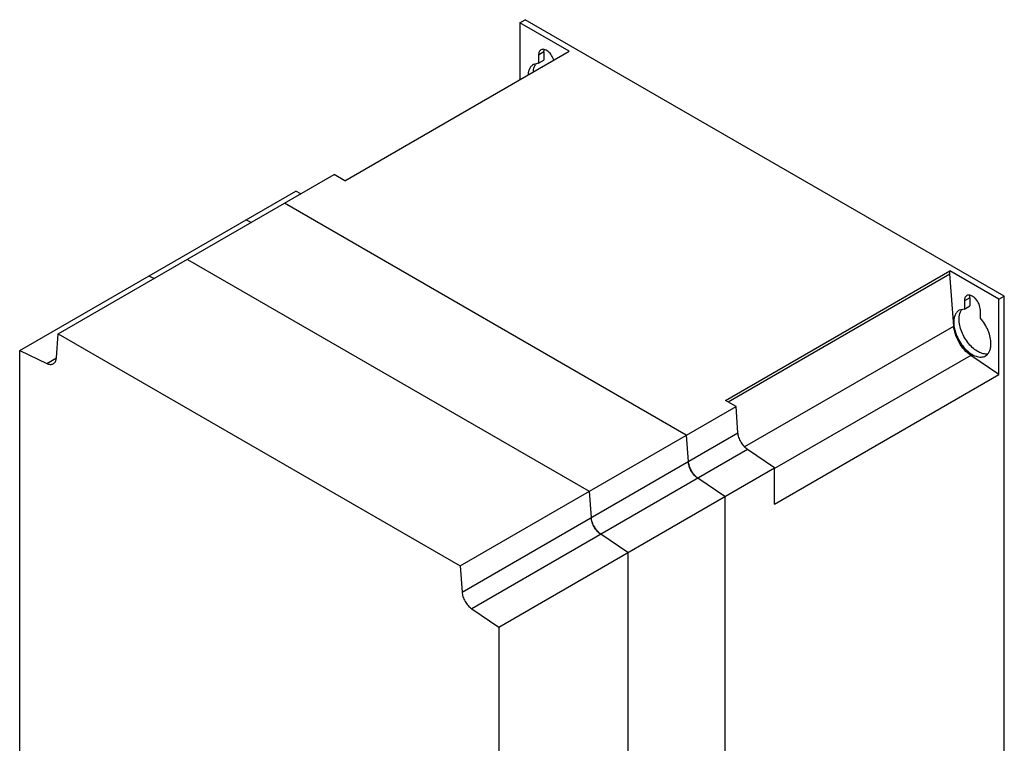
# Model space of a CAD drawing. Header units: millimetres. Extents: x 39 to 300, y 44 to 429.
# Tile 6 of 6: x 39 to 300, y 237 to 429. Entities that reach past the tile are written whole.
import ezdxf

# ---------------------------------------------------------------- set-up
doc = ezdxf.new("R2010")
doc.units = ezdxf.units.MM
doc.header["$LTSCALE"] = 30.784258
doc.layers.get('0').update_dxf_attribs({"linetype": 'CONTINUOUS'})

msp = doc.modelspace()

# ---------------------------------------------------------------- linework, layer by layer
at = {"color": 7}
for p, q in [((171.67, 428.19), (173.09, 429.01)), ((171.67, 428.19), (171.67, 413.09)), ((184.76, 420.64), (171.67, 428.19)), ((300.37, 355.53), (173.09, 429.01)), ((125.15, 386.23), (184.76, 420.64)), ((178.04, 420.44), (176.62, 419.62)), ((176.62, 419.62), (176.62, 417.44)), ((178.04, 420.44), (178.04, 418.25)), ((176.62, 417.44), (175.25, 417.11)), ((176.62, 417.44), (178.04, 418.25)), ((48.99, 345.52), (122.32, 387.86)), ((125.15, 386.23), (122.32, 387.86)), ((38.74, 341.07), (112.07, 383.41)), ((113.46, 382.75), (112.07, 383.41)), ((215.87, 318.58), (109.1, 380.23)), ((100.24, 375.11), (98.84, 375.78)), ((83.29, 365.32), (190.06, 303.68)), ((226.32, 327.82), (285.93, 362.23)), ((226.97, 327.44), (285.93, 361.49)), ((285.93, 361.49), (285.93, 362.23)), ((298.95, 354.71), (285.93, 362.23)), ((286.94, 347.6), (285.93, 361.49)), ((74.43, 360.21), (73.03, 360.87)), ((291.18, 355.12), (289.76, 354.3)), ((289.76, 354.3), (289.76, 352.12)), ((291.18, 355.12), (291.18, 352.93)), ((298.95, 354.71), (300.37, 355.53)), ((298.95, 334.71), (298.95, 354.71)), ((300.37, 102.41), (300.37, 355.53)), ((289.76, 352.12), (288.38, 351.79)), ((289.76, 352.12), (291.18, 352.93)), ((294, 349.67), (294, 351.85)), ((48.49, 339.14), (48.99, 345.52)), ((48.99, 345.52), (155.77, 283.88)), ((231.43, 315.55), (286.94, 347.6)), ((38.74, 194.68), (38.74, 341.07)), ((38.74, 341.07), (45.91, 337.66)), ((45.91, 337.66), (48.49, 339.14)), ((291.44, 339.81), (239.34, 309.73)), ((298.95, 334.71), (291.44, 339.81)), ((239.34, 300.29), (298.95, 334.71)), ((229.09, 326.22), (226.32, 327.82)), ((155.77, 283.88), (229.09, 326.22)), ((229.6, 319.25), (229.09, 326.22)), ((156.27, 276.91), (229.6, 319.25)), ((215.87, 318.58), (216.37, 311.61)), ((232.17, 314.79), (158.84, 272.46)), ((239.34, 309.93), (232.17, 314.79)), ((166.02, 267.59), (239.34, 309.93)), ((239.34, 300.29), (239.34, 309.93)), ((226.12, 302.29), (218.95, 307.16)), ((190.06, 303.68), (190.57, 296.71)), ((226.12, 302.29), (226.12, 69.92)), ((200.31, 287.39), (193.14, 292.26)), ((200.31, 287.39), (200.31, 55.01)), ((155.77, 283.88), (156.27, 276.91)), ((158.84, 272.46), (166.02, 267.59)), ((166.02, 267.59), (166.02, 171.98))]:
    msp.add_line(p, q, dxfattribs=at)
for centre, radius, start, end in [((178.2, 415.56), 2.85, 142.3882, 148.7443), ((178.07, 415.65), 2.69, 141.3059, 142.3323), ((291.34, 350.24), 2.85, 142.3882, 148.7443), ((291.21, 350.34), 2.69, 141.3059, 142.3323), ((223.16, 312.57), 6.89, 205.3916, 210.0108), ((223.16, 312.56), 6.89, 209.9895, 214.6087), ((197.35, 297.66), 6.89, 205.3916, 210.0108), ((197.36, 297.66), 6.89, 209.9895, 214.6087)]:
    msp.add_arc(centre, radius, start, end, dxfattribs=at)
for points, knots in [([(177.25, 420.99), (177.15, 420.94), (176.96, 420.78), (176.68, 420.33), (176.62, 419.91), (176.62, 419.62)], [0, 0, 0, 0, 0.218348, 0.452248, 1, 1, 1, 1]), ([(180.7, 418.22), (180.56, 418.68), (180.14, 419.55), (179.38, 420.43), (178.67, 420.91), (178.16, 421.12), (177.67, 421.16), (177.37, 421.07), (177.25, 420.99)], [0, 0, 0, 0, 0.2943, 0.578863, 0.704932, 0.815918, 0.91255, 1, 1, 1, 1]), ([(178.04, 420.44), (178.04, 420.5), (178.05, 420.73), (178.09, 420.97), (178.14, 421.13)], [0, 0, 0, 0, 0.26589, 1, 1, 1, 1]), ([(175.25, 417.11), (175.05, 416.99), (174.67, 416.69), (174.07, 415.84), (173.87, 415.03), (173.82, 414.48)], [0, 0, 0, 0, 0.224111, 0.460352, 1, 1, 1, 1]), ([(175.24, 415.3), (175.25, 415.46), (175.34, 416.06), (175.54, 416.66), (175.77, 417.04)], [0, 0, 0, 0, 0.271357, 1, 1, 1, 1]), ([(294, 351.85), (294, 352.39), (293.71, 353.5), (292.95, 354.68), (292.13, 355.4), (291.52, 355.74), (290.91, 355.86), (290.53, 355.76), (290.38, 355.68)], [0, 0, 0, 0, 0.269904, 0.561308, 0.69545, 0.813135, 0.912853, 1, 1, 1, 1]), ([(290.38, 355.68), (290.28, 355.62), (290.1, 355.46), (289.82, 355.01), (289.76, 354.59), (289.76, 354.3)], [0, 0, 0, 0, 0.218348, 0.452248, 1, 1, 1, 1]), ([(291.18, 355.12), (291.18, 355.18), (291.18, 355.41), (291.22, 355.65), (291.28, 355.81)], [0, 0, 0, 0, 0.26589, 1, 1, 1, 1]), ([(288.38, 351.79), (288.15, 351.66), (287.72, 351.3), (287.26, 350.54), (286.99, 349.62), (286.93, 348.94), (286.93, 348.59)], [0, 0, 0, 0, 0.217754, 0.450871, 0.710336, 1, 1, 1, 1]), ([(288.35, 349.4), (288.35, 349.62), (288.39, 350.42), (288.61, 351.22), (288.91, 351.72)], [0, 0, 0, 0, 0.276681, 1, 1, 1, 1]), ([(286.93, 348.59), (286.93, 347.99), (287.1, 346.73), (287.73, 344.88), (288.69, 343.1), (289.91, 341.54), (291.3, 340.31), (292.74, 339.52), (294.15, 339.24), (295.03, 339.47), (295.38, 339.67)], [0, 0, 0, 0, 0.128829, 0.270573, 0.417885, 0.562383, 0.6962, 0.813592, 0.913064, 1, 1, 1, 1]), ([(295.99, 340.2), (295.6, 340.13), (294.71, 340.18), (293.4, 340.71), (292.09, 341.63), (290.45, 343.33), (289.19, 345.45), (288.48, 347.72), (288.35, 348.86), (288.35, 349.4)], [0, 0, 0, 0, 0.091595, 0.198133, 0.320455, 0.455404, 0.739183, 0.875574, 1, 1, 1, 1]), ([(296.83, 342.87), (296.83, 343.44), (296.68, 344.64), (295.91, 347.02), (294.87, 348.7), (294, 349.67)], [0, 0, 0, 0, 0.228952, 0.480414, 1, 1, 1, 1]), ([(291.44, 339.81), (290.82, 340.22), (289.67, 341.27), (288.3, 343.19), (287.32, 345.34), (286.99, 346.86), (286.94, 347.6)], [0, 0, 0, 0, 0.239906, 0.499999, 0.760093, 1, 1, 1, 1]), ([(295.38, 339.67), (295.61, 339.8), (296.05, 340.16), (296.51, 340.92), (296.78, 341.84), (296.83, 342.52), (296.83, 342.87)], [0, 0, 0, 0, 0.217766, 0.450897, 0.71037, 1, 1, 1, 1]), ([(45.91, 337.66), (46.21, 337.52), (46.68, 337.37), (47.29, 337.42), (47.55, 337.52), (47.67, 337.59)], [0, 0, 0, 0, 0.540801, 0.776743, 1, 1, 1, 1]), ([(47.67, 337.59), (47.79, 337.66), (48.01, 337.83), (48.35, 338.34), (48.46, 338.81), (48.49, 339.14)], [0, 0, 0, 0, 0.223256, 0.459198, 1, 1, 1, 1]), ([(232.17, 314.79), (231.82, 315.03), (231.16, 315.63), (230.38, 316.73), (229.82, 317.96), (229.63, 318.83), (229.6, 319.25)], [0, 0, 0, 0, 0.239906, 0.499999, 0.760093, 1, 1, 1, 1]), ([(218.95, 307.16), (218.6, 307.4), (217.94, 308), (217.15, 309.09), (216.6, 310.32), (216.41, 311.19), (216.37, 311.61)], [0, 0, 0, 0, 0.239906, 0.499999, 0.760093, 1, 1, 1, 1]), ([(216.37, 311.61), (216.39, 311.45), (216.48, 310.76), (216.71, 310.09), (216.93, 309.61)], [0, 0, 0, 0, 0.234399, 1, 1, 1, 1]), ([(217.49, 308.65), (217.59, 308.5), (218.01, 307.94), (218.52, 307.45), (218.95, 307.16)], [0, 0, 0, 0, 0.26355, 1, 1, 1, 1]), ([(190.57, 296.71), (190.58, 296.55), (190.67, 295.86), (190.9, 295.19), (191.12, 294.71)], [0, 0, 0, 0, 0.234399, 1, 1, 1, 1]), ([(193.14, 292.26), (192.79, 292.5), (192.13, 293.1), (191.34, 294.19), (190.79, 295.42), (190.6, 296.29), (190.57, 296.71)], [0, 0, 0, 0, 0.239906, 0.499999, 0.760093, 1, 1, 1, 1]), ([(191.68, 293.75), (191.78, 293.6), (192.2, 293.04), (192.71, 292.55), (193.14, 292.26)], [0, 0, 0, 0, 0.26355, 1, 1, 1, 1]), ([(156.27, 276.91), (156.3, 276.49), (156.49, 275.62), (157.05, 274.39), (157.83, 273.3), (158.49, 272.7), (158.84, 272.46)], [0, 0, 0, 0, 0.239907, 0.500001, 0.760094, 1, 1, 1, 1])]:
    msp.add_open_spline(points, degree=3, knots=knots, dxfattribs=at)

doc.saveas('drawing.dxf')
